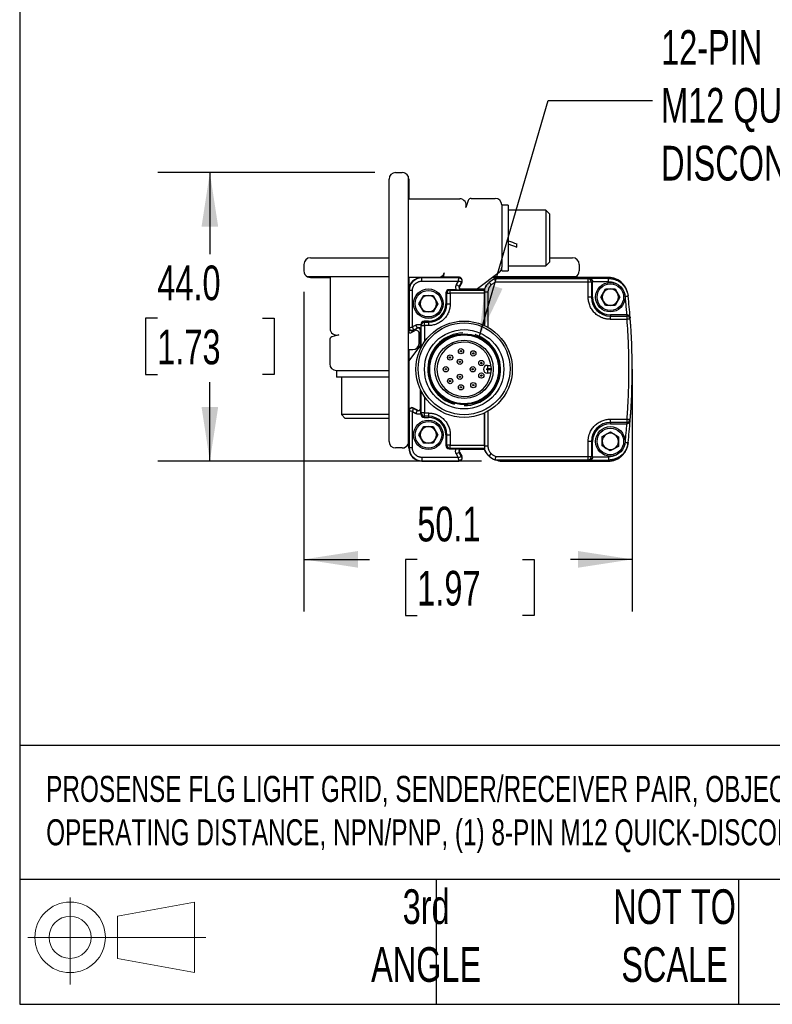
# Model space of a CAD drawing. Header units: millimetres. Extents: x 16 to 683, y 16 to 524.
# Tile 1 of 14: x 16 to 131, y 16 to 166. Entities that reach past the tile are written whole.
import ezdxf

# ---------------------------------------------------------------- set-up
doc = ezdxf.new("R2010")
doc.units = ezdxf.units.MM
doc.header["$LTSCALE"] = 2.5
doc.layers.add('DIMENSIONS', color=140, linetype='Continuous', lineweight=25)
doc.layers.add('TEXT', color=140, linetype='Continuous', lineweight=25)
doc.styles.add('SLDTEXTSTYLE0', font='TXT', dxfattribs={"width": 0.7})
doc.dimstyles.new('SLDDIMSTYLE0', dxfattribs={"dimtxt": 5.39502, "dimasz": 8.255, "dimexe": 0, "dimexo": 0.0625, "dimgap": 1.348755, "dimtad": 0, "dimtih": 1, "dimtoh": 1, "dimrnd": 1e-09, "dimzin": 4, "dimdsep": 46, "dimtxsty": 'SLDTEXTSTYLE0', "dimsah": 1, "dimcen": 0.09, "dimadec": 0, "dimazin": 1, "dimtfac": 1, "dimtofl": 0, "dimtmove": 0, "dimatfit": 3, "dimfxl": 0, "dimfrac": 2, "dimtolj": 1, "dimtzin": 12, "dimarcsym": 0})
doc.dimstyles.new('SLDDIMSTYLE1', dxfattribs={"dimtxt": 5.39502, "dimasz": 8.255, "dimexe": 0, "dimexo": 0.0625, "dimgap": 1.348755, "dimtad": 0, "dimtih": 1, "dimtoh": 1, "dimrnd": 1e-09, "dimzin": 12, "dimdsep": 46, "dimtxsty": 'SLDTEXTSTYLE0', "dimsah": 1, "dimcen": 0.09, "dimadec": 0, "dimazin": 3, "dimtfac": 1, "dimtofl": 0, "dimtmove": 0, "dimatfit": 3, "dimfxl": 0, "dimfrac": 2, "dimtolj": 1, "dimtzin": 12, "dimarcsym": 0})
doc.dimstyles.new('SLDDIMSTYLE2', dxfattribs={"dimtxt": 0.18, "dimasz": 8.255, "dimexe": 0, "dimexo": 0.0625, "dimgap": 0, "dimtad": 0, "dimtih": 1, "dimtoh": 1, "dimdec": 0, "dimrnd": 1e-09, "dimzin": 0, "dimdsep": 46, "dimtxsty": 'Standard', "dimsah": 1, "dimcen": 0.09, "dimadec": 0, "dimazin": 0, "dimtfac": 8.255, "dimtdec": 0, "dimtofl": 0, "dimtmove": 0, "dimatfit": 3, "dimfxl": 0, "dimfrac": 2, "dimtolj": 1, "dimtzin": 0, "dimarcsym": 0})

# ---------------------------------------------------------------- blocks, each defined once
blk = doc.blocks.new('Block11')
at = {"color": 7, "linetype": 'Continuous', "lineweight": 18}
for p, q in [((6.47, 13.28), (6.47, 0)), ((13.7, 10.42), (25.44, 12.58)), ((25.44, 12.58), (25.44, 1.83)), ((13.7, 3.99), (13.7, 10.42)), ((0, 7.2), (27.18, 7.2)), ((13.7, 3.99), (25.44, 1.83))]:
    blk.add_line(p, q, dxfattribs=at)
for radius in [5.38, 3.21]:
    blk.add_circle((6.47, 7.2), radius, dxfattribs=at)
blk = doc.blocks.new('Block12')
at = {"color": 7, "linetype": 'Continuous'}
blk.add_blockref('Block11', (0, 0), dxfattribs=at)
blk = doc.blocks.new('_D_3')
at = {"layer": 'DIMENSIONS'}
for p, q in [((59.21, 124.53), (59.21, 75.79)), ((109.3, 109.53), (109.3, 75.79)), ((59.21, 83.72), (69.21, 83.72)), ((76.52, 83.72), (74.71, 83.72)), ((74.71, 83.72), (74.71, 75.15)), ((92.56, 83.72), (94.37, 83.72)), ((94.37, 83.72), (94.37, 75.15)), ((109.3, 83.72), (99.87, 83.72)), ((74.71, 75.15), (76.52, 75.15)), ((94.37, 75.15), (92.56, 75.15))]:
    blk.add_line(p, q, dxfattribs=at)
for points in [[(59.21, 83.72), (67.47, 82.45), (67.47, 84.99)], [(109.3, 83.72), (101.05, 84.99), (101.05, 82.45)]]:
    blk.add_solid(points, dxfattribs=at)
at = {"layer": 'DIMENSIONS', "char_height": 5.292, "attachment_point": 1, "style": 'SLDTEXTSTYLE0'}
for s, insert in [('50.1', (76.52, 91.75)), ('1.97', (76.52, 81.97))]:
    blk.add_mtext(s, dxfattribs=dict(at, insert=insert))
blk = doc.blocks.new('_D_4')
at = {"layer": 'DIMENSIONS'}
for p, q in [((70.04, 142.7), (36.95, 142.7)), ((44.88, 142.7), (44.88, 130.28)), ((36.87, 120.5), (35.06, 120.5)), ((35.06, 120.5), (35.06, 111.93)), ((52.9, 120.5), (54.71, 120.5)), ((54.71, 120.5), (54.71, 111.93)), ((35.06, 111.93), (36.87, 111.93)), ((54.71, 111.93), (52.9, 111.93)), ((44.88, 98.7), (44.88, 110.72)), ((86.29, 98.7), (36.95, 98.7))]:
    blk.add_line(p, q, dxfattribs=at)
for points in [[(44.88, 142.7), (43.61, 134.45), (46.15, 134.45)], [(44.88, 98.7), (46.15, 106.96), (43.61, 106.96)]]:
    blk.add_solid(points, dxfattribs=at)
at = {"layer": 'DIMENSIONS', "char_height": 5.292, "attachment_point": 1, "style": 'SLDTEXTSTYLE0'}
for s, insert in [('44.0', (36.87, 128.53)), ('1.73', (36.87, 118.75))]:
    blk.add_mtext(s, dxfattribs=dict(at, insert=insert))

msp = doc.modelspace()

# ---------------------------------------------------------------- linework, layer by layer
for p, q in [((73.215, 142.705), (74.215, 142.705)), ((72.215, 101.705), (72.215, 141.705)), ((75.115, 142.141), (75.115, 101.269)), ((75.215, 141.705), (75.215, 138.705)), ((75.215, 138.705), (82.992, 138.705)), ((84.281, 138.421), (83.941, 137.391)), ((84.756, 138.765), (88.395, 138.765)), ((89.395, 137.765), (89.395, 128.262)), ((90.395, 137.705), (89.395, 137.705)), ((90.395, 137.705), (90.395, 127.705)), ((96.128, 136.955), (90.395, 136.955)), ((96.695, 136.388), (96.128, 136.955)), ((96.128, 136.955), (96.128, 128.455)), ((96.695, 136.388), (96.695, 129.021)), ((91.695, 131.336), (91.695, 131.819)), ((60.215, 129.705), (72.215, 129.705)), ((96.695, 129.705), (100.215, 129.705)), ((59.215, 128.705), (59.215, 127.705)), ((89.395, 127.705), (89.395, 128.262)), ((89.395, 127.705), (90.395, 127.705)), ((90.395, 128.455), (96.128, 128.455)), ((96.128, 128.455), (96.695, 129.021)), ((101.215, 128.705), (101.215, 127.705)), ((72.215, 126.805), (59.779, 126.805)), ((60.215, 126.705), (63.215, 126.705)), ((63.215, 126.705), (63.215, 118.928)), ((77.215, 126.705), (75.215, 126.705)), ((75.215, 126.705), (75.215, 124.705)), ((82.865, 126.705), (77.215, 126.705)), ((77.215, 126.705), (77.215, 126.644)), ((77.215, 126.705), (82.865, 126.705)), ((77.215, 126.144), (77.215, 126.644)), ((82.865, 126.644), (77.215, 126.644)), ((77.215, 126.144), (82.761, 126.144)), ((80.591, 126.805), (80.128, 126.805)), ((80.641, 127.391), (80.521, 127.027)), ((82.949, 126.765), (80.711, 126.765)), ((82.761, 126.144), (82.472, 125.623)), ((82.865, 126.705), (82.865, 126.644)), ((82.865, 126.705), (83.129, 126.705)), ((88.998, 127.464), (85.702, 124.968)), ((87.996, 126.705), (89.465, 126.705)), ((100.651, 126.805), (88.128, 126.805)), ((102.579, 126.497), (88.368, 126.497)), ((105.677, 126.705), (89.465, 126.705)), ((89.465, 126.705), (105.667, 126.705)), ((102.782, 126.548), (102.579, 126.497)), ((105.695, 126.548), (102.782, 126.548)), ((105.677, 126.705), (105.695, 126.548)), ((75.215, 124.705), (75.215, 119.055)), ((75.215, 124.705), (75.276, 124.705)), ((75.215, 123.955), (75.215, 124.705)), ((75.776, 124.705), (75.276, 124.705)), ((75.276, 124.705), (75.276, 119.055)), ((75.776, 119.158), (75.776, 124.705)), ((81.365, 124.839), (81.55, 124.793)), ((82.445, 124.839), (81.365, 124.839)), ((81.55, 124.793), (86.796, 124.793)), ((81.55, 124.293), (81.55, 124.793)), ((82.472, 125.623), (82.909, 125.38)), ((83.249, 125.992), (82.909, 125.38)), ((82.962, 125.351), (82.909, 125.38)), ((83.302, 125.962), (82.962, 125.351)), ((83.302, 125.962), (82.962, 125.351)), ((83.225, 124.905), (83.225, 124.844)), ((86.789, 124.905), (83.225, 124.905)), ((83.225, 124.905), (86.715, 124.905)), ((83.249, 125.992), (83.302, 125.962)), ((86.789, 124.905), (87.047, 125.452)), ((87.187, 125.635), (87.038, 125.456)), ((102.579, 125.997), (88.467, 125.997)), ((102.579, 123.705), (102.579, 125.997)), ((103.265, 126.046), (103.079, 125.997)), ((103.079, 125.997), (103.079, 123.705)), ((105.695, 126.048), (103.265, 126.046)), ((103.265, 123.705), (103.265, 126.046)), ((104.521, 123.705), (105.243, 124.955)), ((105.243, 124.955), (106.687, 124.955)), ((106.687, 124.955), (107.408, 123.705)), ((76.771, 122.705), (77.493, 123.955)), ((77.493, 123.955), (78.937, 123.955)), ((78.937, 123.955), (79.658, 122.705)), ((81.051, 124.293), (80.865, 124.34)), ((80.865, 124.34), (80.865, 122.705)), ((81.051, 122.705), (81.051, 124.293)), ((81.051, 124.293), (81.55, 124.293)), ((81.55, 124.293), (81.55, 122.705)), ((86.761, 124.293), (81.55, 124.293)), ((86.798, 124.45), (86.761, 124.416)), ((86.761, 119.371), (86.761, 124.293)), ((86.798, 119.354), (86.798, 124.45)), ((87.298, 124.45), (87.298, 119.094)), ((103.079, 123.705), (102.579, 123.705)), ((103.079, 123.705), (103.265, 123.705)), ((105.243, 122.455), (104.521, 123.705)), ((107.408, 123.705), (106.687, 122.455)), ((108.578, 124.377), (108.559, 124.539)), ((108.658, 124.045), (108.676, 123.883)), ((77.493, 121.455), (76.771, 122.705)), ((79.658, 122.705), (78.937, 121.455)), ((81.051, 122.705), (80.865, 122.705)), ((81.051, 122.705), (81.55, 122.705)), ((106.687, 122.455), (105.243, 122.455)), ((75.215, 119.055), (75.215, 121.455)), ((78.937, 121.455), (77.493, 121.455)), ((105.965, 121.005), (105.965, 120.819)), ((108.456, 121.005), (105.965, 121.005)), ((105.965, 120.319), (105.965, 120.819)), ((105.965, 120.819), (108.511, 120.819)), ((108.511, 120.319), (105.965, 120.319)), ((108.497, 121.005), (108.456, 121.005)), ((108.511, 120.819), (108.497, 121.005)), ((108.965, 120.53), (108.949, 120.727)), ((109.01, 120.358), (108.994, 120.561)), ((109.032, 120.059), (109.027, 120.135)), ((75.276, 119.055), (75.215, 119.055)), ((75.215, 119.055), (75.215, 118.445)), ((76.297, 119.448), (75.776, 119.158)), ((75.928, 118.671), (76.539, 119.011)), ((75.958, 118.618), (75.928, 118.671)), ((76.569, 118.957), (75.958, 118.618)), ((76.569, 118.957), (75.958, 118.618)), ((76.539, 119.011), (76.297, 119.448)), ((76.539, 119.011), (76.569, 118.957)), ((77.015, 118.695), (77.015, 115.835)), ((77.076, 118.695), (77.015, 118.695)), ((77.015, 115.835), (77.015, 118.695)), ((77.127, 119.369), (77.08, 119.555)), ((77.08, 119.555), (77.08, 119.475)), ((77.127, 119.369), (77.627, 119.369)), ((77.127, 116.062), (77.127, 119.369)), ((77.58, 120.055), (77.627, 119.869)), ((78.215, 120.055), (77.58, 120.055)), ((77.627, 119.369), (77.627, 119.869)), ((77.627, 119.869), (78.215, 119.869)), ((78.215, 119.369), (77.627, 119.369)), ((77.627, 119.369), (77.627, 116.895)), ((78.215, 120.055), (78.215, 119.869)), ((78.215, 119.869), (78.215, 119.369)), ((63.155, 117.164), (63.155, 113.525)), ((64.528, 117.978), (63.498, 117.638)), ((75.512, 118.27), (76.072, 118.581)), ((76.815, 116.705), (76.815, 118.144)), ((75.215, 113.924), (76.952, 116.217)), ((75.215, 115.705), (75.815, 115.705)), ((75.215, 115.705), (75.215, 106.355)), ((87.215, 113.305), (87.215, 112.805)), ((87.215, 113.305), (87.771, 113.305)), ((87.215, 112.805), (87.814, 112.805)), ((87.215, 112.605), (87.215, 112.105)), ((87.814, 112.605), (87.215, 112.605)), ((64.155, 112.525), (72.215, 112.525)), ((64.215, 112.525), (64.215, 111.525)), ((68.173, 111.525), (64.215, 111.525)), ((64.965, 111.525), (64.965, 105.792)), ((72.215, 111.525), (68.173, 111.525)), ((87.771, 112.105), (87.215, 112.105)), ((77.015, 109.574), (77.015, 106.715)), ((77.015, 106.715), (77.015, 109.574)), ((77.127, 106.04), (77.127, 109.347)), ((77.627, 108.514), (77.627, 106.04)), ((75.928, 106.739), (75.958, 106.792)), ((75.928, 106.739), (76.539, 106.399)), ((76.569, 106.452), (75.958, 106.792)), ((75.958, 106.792), (76.569, 106.452)), ((77.015, 106.715), (77.076, 106.715)), ((64.965, 105.792), (65.532, 105.225)), ((68.329, 105.792), (64.965, 105.792)), ((68.447, 105.225), (65.532, 105.225)), ((72.215, 105.792), (68.329, 105.792)), ((72.215, 105.225), (68.447, 105.225)), ((75.215, 106.355), (75.215, 100.705)), ((75.215, 106.355), (75.276, 106.355)), ((75.215, 103.955), (75.215, 106.355)), ((75.276, 106.355), (75.276, 100.705)), ((75.776, 106.251), (76.297, 105.962)), ((75.776, 100.705), (75.776, 106.251)), ((76.297, 105.962), (76.539, 106.399)), ((76.569, 106.452), (76.539, 106.399)), ((77.08, 105.855), (77.127, 106.04)), ((77.08, 105.935), (77.08, 105.855)), ((77.627, 106.04), (77.127, 106.04)), ((77.627, 105.541), (77.58, 105.355)), ((77.58, 105.355), (78.215, 105.355)), ((77.627, 106.04), (78.215, 106.04)), ((77.627, 105.541), (77.627, 106.04)), ((78.215, 105.541), (77.627, 105.541)), ((78.215, 106.04), (78.215, 105.541)), ((78.215, 105.541), (78.215, 105.355)), ((86.761, 101.117), (86.761, 106.039)), ((86.798, 100.959), (86.798, 106.056)), ((87.298, 106.316), (87.298, 100.959)), ((109.027, 105.275), (109.032, 105.351)), ((76.771, 102.705), (77.493, 103.955)), ((77.493, 103.955), (78.937, 103.955)), ((78.937, 103.955), (79.658, 102.705)), ((105.965, 105.09), (108.511, 105.09)), ((105.965, 104.591), (105.965, 105.09)), ((108.511, 104.591), (105.965, 104.591)), ((105.965, 104.591), (105.965, 104.405)), ((105.965, 104.405), (108.456, 104.405)), ((108.456, 104.405), (108.497, 104.405)), ((108.497, 104.405), (108.511, 104.591)), ((108.95, 104.683), (108.965, 104.88)), ((108.994, 104.848), (109.01, 105.052)), ((77.493, 101.455), (76.771, 102.705)), ((79.658, 102.705), (78.937, 101.455)), ((80.865, 102.705), (80.865, 101.07)), ((80.865, 102.705), (81.051, 102.705)), ((81.051, 102.705), (81.55, 102.705)), ((81.051, 101.117), (81.051, 102.705)), ((81.55, 102.705), (81.55, 101.117)), ((104.697, 101.016), (104.734, 102.459)), ((104.734, 102.459), (106.002, 103.148)), ((106.002, 103.148), (107.233, 102.394)), ((107.233, 102.394), (107.196, 100.951)), ((74.215, 100.705), (73.215, 100.705)), ((75.215, 100.705), (75.215, 101.455)), ((75.215, 100.705), (75.276, 100.705)), ((75.776, 100.705), (75.276, 100.705)), ((78.937, 101.455), (77.493, 101.455)), ((80.865, 101.07), (81.051, 101.117)), ((81.55, 101.117), (81.051, 101.117)), ((81.55, 100.617), (81.365, 100.57)), ((81.55, 101.117), (86.761, 101.117)), ((81.55, 100.617), (81.55, 101.117)), ((86.796, 100.617), (81.55, 100.617)), ((86.761, 100.994), (86.798, 100.959)), ((102.579, 99.413), (102.579, 101.705)), ((103.079, 101.705), (102.579, 101.705)), ((103.079, 101.705), (103.079, 99.413)), ((103.079, 101.705), (103.265, 101.705)), ((103.265, 99.364), (103.265, 101.705)), ((105.928, 100.262), (104.697, 101.016)), ((107.196, 100.951), (105.928, 100.262)), ((108.56, 100.874), (108.579, 101.035)), ((108.658, 101.365), (108.676, 101.527)), ((82.761, 99.266), (77.215, 99.266)), ((77.215, 99.266), (77.215, 98.766)), ((81.365, 100.57), (82.445, 100.57)), ((82.909, 100.029), (82.472, 99.787)), ((82.472, 99.787), (82.761, 99.266)), ((82.909, 100.029), (82.962, 100.059)), ((83.249, 99.418), (82.909, 100.029)), ((82.962, 100.059), (83.302, 99.448)), ((82.962, 100.059), (83.302, 99.448)), ((83.225, 100.566), (83.225, 100.505)), ((83.225, 100.505), (86.789, 100.505)), ((86.715, 100.505), (83.225, 100.505)), ((83.302, 99.448), (83.249, 99.418)), ((87.038, 99.953), (87.187, 99.775)), ((88.467, 99.413), (102.579, 99.413)), ((103.079, 99.413), (103.265, 99.364)), ((103.265, 99.364), (105.695, 99.362)), ((77.215, 98.766), (82.865, 98.766)), ((77.215, 98.705), (77.215, 98.766)), ((77.215, 98.705), (82.865, 98.705)), ((82.865, 98.705), (77.215, 98.705)), ((82.865, 98.766), (82.865, 98.705)), ((88.368, 98.913), (102.579, 98.913)), ((89.465, 98.705), (105.677, 98.705)), ((105.667, 98.705), (89.465, 98.705)), ((102.579, 98.913), (102.782, 98.862)), ((102.782, 98.862), (105.695, 98.862)), ((105.677, 98.705), (105.695, 98.862))]:
    msp.add_line(p, q)
at = {"flags": 128}
for points in [[(85.609, 124.905), (85.636, 124.921), (85.702, 124.968)], [(76.952, 116.217), (76.998, 116.284), (77.015, 116.31)], [(108.576, 100.97), (108.537, 100.83), (108.342, 100.345)]]:
    msp.add_lwpolyline(points, dxfattribs=at)
for centre, radius in [((78.215, 122.705), 2.25), ((78.215, 122.705), 2.025), ((105.965, 123.705), 2.25), ((105.965, 123.705), 2.025), ((83.665, 112.705), 7.35), ((83.663, 112.775), 7), ((83.665, 112.705), 6.051), ((83.665, 112.705), 5.4), ((83.665, 112.705), 5.25), ((83.665, 112.705), 4.45), ((83.18, 115.456), 0.4), ((81.525, 114.501), 0.4), ((81.525, 114.501), 0.1), ((83.006, 113.846), 0.4), ((83.18, 115.456), 0.1), ((85.062, 115.125), 0.4), ((85.062, 115.125), 0.1), ((80.871, 112.705), 0.4), ((80.871, 112.705), 0.1), ((83.006, 113.846), 0.1), ((84.983, 112.705), 0.4), ((84.983, 112.705), 0.1), ((86.29, 113.66), 0.4), ((86.29, 113.66), 0.1), ((81.525, 110.909), 0.4), ((83.006, 111.563), 0.4), ((83.006, 111.563), 0.1), ((86.29, 111.749), 0.4), ((86.29, 111.749), 0.1), ((81.525, 110.909), 0.1), ((83.18, 109.953), 0.4), ((83.18, 109.953), 0.1), ((85.062, 110.285), 0.4), ((85.062, 110.285), 0.1), ((78.215, 102.705), 2.25), ((78.215, 102.705), 2.025), ((105.965, 101.705), 2.25), ((105.965, 101.705), 2.025)]:
    msp.add_circle(centre, radius)
for centre, radius, start, end in [((73.215, 141.705), 1, 90, 180), ((74.215, 141.705), 1, 25.84193, 90), ((74.215, 141.705), 1, 0, 25.84193), ((82.992, 137.705), 1, 341.73711, 90), ((84.756, 138.265), 0.5, 90, 161.73711), ((88.395, 137.765), 1, 0, 90), ((60.215, 128.705), 1, 90, 180), ((100.215, 128.705), 1, 0, 90), ((60.215, 127.705), 1, 180, 244.15807), ((88.395, 128.262), 1, 307.14669, 0), ((100.215, 127.705), 1, 295.84193, 0), ((60.215, 127.705), 1, 244.15807, 270), ((77.215, 124.705), 2, 90, 180), ((77.215, 124.705), 2, 90, 180), ((77.215, 124.705), 1.939, 90, 180), ((79.692, 127.705), 1, 270, 341.73711), ((80.711, 126.965), 0.2, 161.73711, 270), ((82.865, 126.205), 0.5, 330.9454, 90), ((82.865, 126.205), 0.5, 330.9454, 90), ((82.949, 126.465), 0.3, 13.50854, 90), ((89.465, 123.704), 3.001, 111.44287, 131.79343), ((89.465, 123.704), 3.001, 90, 111.44282), ((100.215, 127.705), 1, 270, 295.84193), ((102.579, 125.997), 0.5, 44.97818, 89.9776), ((102.579, 125.997), 0.5, 0.01672, 44.98119), ((105.667, 123.705), 3, 14.57961, 90), ((81.551, 124.293), 0.5, 135.01881, 179.98328), ((81.55, 124.293), 0.5, 90.0224, 135.02182), ((83.225, 125.205), 0.361, 150.9454, 270), ((83.225, 125.205), 0.3, 150.9454, 270), ((83.225, 125.205), 0.3, 150.9454, 270), ((89.465, 123.704), 3.001, 134.68268, 148.87028), ((105.965, 123.705), 1.25, 90, 150), ((105.965, 123.705), 1.25, 30, 90), ((78.215, 122.705), 1.25, 150, 210), ((78.215, 122.705), 1.25, 90, 150), ((78.215, 122.705), 1.25, 30, 90), ((78.215, 122.705), 1.25, 330, 30), ((105.965, 123.705), 2.886, 180, 270), ((105.965, 123.705), 2.7, 180, 270), ((105.965, 123.705), 1.25, 150, 210), ((105.965, 123.705), 1.25, 330, 30), ((9.303, 112.705), 100, 4.50605, 6.41802), ((78.215, 122.705), 1.25, 210, 270), ((78.215, 122.705), 2.836, 270, 0), ((78.215, 122.705), 2.65, 270, 0), ((78.215, 122.705), 1.25, 270, 330), ((105.965, 123.705), 1.25, 210, 270), ((105.965, 123.705), 1.25, 270, 330), ((108.511, 120.319), 0.5, 47.2175, 90.00855), ((108.512, 120.319), 0.5, 4.39171, 47.2171), ((9.303, 112.705), 100, 355.61093, 4.38907), ((64.215, 118.928), 1, 180, 288.26289), ((75.715, 119.055), 0.5, 180, 299.0546), ((75.715, 119.055), 0.5, 180, 299.0546), ((75.455, 118.971), 0.3, 216.79541, 256.49151), ((76.315, 118.144), 0.5, 0, 119.0546), ((76.715, 118.695), 0.361, 0, 119.0546), ((76.715, 118.695), 0.3, 0, 119.0546), ((76.715, 118.695), 0.3, 0, 119.0546), ((77.626, 119.369), 0.5, 134.97818, 179.9776), ((77.627, 119.369), 0.5, 90.01672, 134.98119), ((63.655, 117.164), 0.5, 108.26289, 180), ((75.415, 118.445), 0.2, 180, 299.0546), ((83.665, 112.705), 5.543, 91.94079, 254.35023), ((83.665, 112.705), 5.543, 270, 72.41841), ((75.815, 116.705), 1, 270, 0), ((83.665, 112.705), 4.15, 1.38075, 358.61925), ((64.155, 113.525), 1, 180, 270), ((87.215, 112.705), 0.6, 90, 270), ((83.665, 112.705), 4.15, 358.61925, 1.38075), ((75.715, 106.355), 0.5, 60.9454, 180), ((75.715, 106.355), 0.5, 60.9454, 180), ((76.715, 106.715), 0.361, 240.9454, 0), ((76.715, 106.715), 0.3, 240.9454, 0), ((76.715, 106.715), 0.3, 240.9454, 0), ((77.626, 106.04), 0.5, 180.0224, 225.02182), ((77.627, 106.041), 0.5, 225.01881, 269.98328), ((78.215, 102.705), 2.836, 360, 90), ((78.215, 102.705), 2.65, 0, 90), ((78.215, 102.705), 1.25, 90, 150), ((78.215, 102.705), 1.25, 30, 90), ((105.965, 101.705), 2.886, 90, 180), ((105.965, 101.705), 2.7, 90, 180), ((108.511, 105.091), 0.5, 269.99144, 312.7825), ((9.303, 112.705), 100, 353.58198, 355.49395), ((108.512, 105.09), 0.5, 312.7829, 355.60829), ((78.215, 102.705), 1.25, 150, 210), ((78.215, 102.705), 1.25, 330, 30), ((105.965, 101.705), 1.25, 118.52172, 178.52172), ((105.965, 101.705), 1.25, 58.52172, 118.52172), ((105.965, 101.705), 1.25, 358.52172, 58.52172), ((73.215, 101.705), 1, 180, 270), ((74.215, 101.705), 1, 270, 334.15807), ((74.215, 101.705), 1, 334.15807, 0), ((77.215, 100.705), 2, 180, 270), ((77.215, 100.705), 2, 180, 270), ((77.215, 100.705), 1.939, 180, 270), ((78.215, 102.705), 1.25, 210, 270), ((78.215, 102.705), 1.25, 270, 330), ((81.551, 101.117), 0.5, 180.01672, 224.9812), ((81.55, 101.116), 0.5, 224.97818, 269.9776), ((105.965, 101.705), 1.25, 178.52172, 238.52172), ((105.965, 101.705), 1.25, 238.52172, 298.52172), ((105.965, 101.705), 1.25, 298.52172, 358.52172), ((83.225, 100.205), 0.361, 90, 209.0546), ((82.865, 99.205), 0.5, 270.00027, 29.0546), ((82.865, 99.205), 0.5, 270, 29.0546), ((83.225, 100.205), 0.3, 90, 209.0546), ((83.225, 100.205), 0.3, 90, 209.0546), ((89.465, 101.706), 3.001, 203.58686, 225.31731), ((89.465, 101.706), 3.001, 228.20657, 248.55713), ((102.579, 99.413), 0.5, 315.01881, 359.98328), ((89.465, 101.706), 3.001, 248.55718, 270), ((102.579, 99.412), 0.5, 270.0224, 315.02182)]:
    msp.add_arc(centre, radius, start, end)
for centre, major_axis, ratio, start_param, end_param in [((91.695, 132.705), (11.046, -4.179), 0.0701818, 4.6210121, 4.7389322), ((90.395, 132.705), (11.046, -4.179), 0.0701818, 4.7389322, 4.8568524), ((81.365, 124.339), (0.485, -0.121), 0.9993528, 1.8158377, 3.3863295), ((86.76, 124.293), (0, 0.5), 0.0034907, 4.712389, 4.9600381), ((77.58, 119.555), (0.121, -0.485), 0.9993528, 2.8968558, 4.4673476), ((77.58, 105.855), (0.121, 0.485), 0.9993528, 1.8158377, 3.3863295), ((81.365, 101.07), (0.485, 0.121), 0.9993528, 2.8968558, 4.4673476), ((86.76, 101.117), (0, 0.5), 0.0034907, 4.46474, 4.712389)]:
    msp.add_ellipse(centre, major_axis=major_axis, ratio=ratio, start_param=start_param, end_param=end_param)
for points, knots in [([(75.776, 124.705), (75.777, 124.741), (75.778, 124.814), (75.791, 124.921), (75.811, 125.028), (75.839, 125.132), (75.896, 125.293), (76.003, 125.501), (76.19, 125.729), (76.419, 125.916), (76.648, 126.035), (76.856, 126.102), (77.034, 126.137), (77.154, 126.142), (77.215, 126.144)], [0, 0, 0, 0, 0.04827398, 0.09615394, 0.1439149, 0.19183391, 0.24018532, 0.36999738, 0.50004806, 0.62985998, 0.75991057, 0.84010062, 0.91970222, 1, 1, 1, 1]), ([(82.761, 126.144), (82.805, 126.266), (82.833, 126.395), (82.863, 126.585), (82.865, 126.643), (82.865, 126.644)], [0, 0, 0, 0, 0.5, 0.5, 1, 1, 1, 1]), ([(83.249, 125.992), (83.248, 125.992), (83.247, 125.993), (83.237, 125.998), (83.215, 126.008), (83.171, 126.026), (83.107, 126.051), (83.032, 126.078), (82.943, 126.103), (82.858, 126.127), (82.792, 126.138), (82.761, 126.144)], [0, 0, 0, 0, 0.0683562, 0.1250206, 0.2493447, 0.3730906, 0.4965557, 0.6549822, 0.7449836, 0.8835704, 1, 1, 1, 1]), ([(82.865, 126.644), (82.928, 126.644), (83, 126.63), (83.137, 126.558), (83.201, 126.5), (83.286, 126.356), (83.306, 126.271), (83.302, 126.117), (83.279, 126.047), (83.249, 125.992)], [0, 0, 0, 0, 0.25, 0.25, 0.5, 0.5, 0.75, 0.75, 1, 1, 1, 1]), ([(88.467, 125.997), (88.462, 126.019), (88.454, 126.062), (88.441, 126.124), (88.43, 126.18), (88.42, 126.231), (88.411, 126.275), (88.403, 126.314), (88.394, 126.361), (88.384, 126.413), (88.375, 126.462), (88.368, 126.492), (88.368, 126.496), (88.368, 126.497)], [0, 0, 0, 0, 0.0856307, 0.1664448, 0.2424453, 0.3136362, 0.3800223, 0.4416101, 0.498408, 0.6216924, 0.7480335, 0.8883815, 1, 1, 1, 1]), ([(102.579, 125.997), (102.579, 126.017), (102.579, 126.054), (102.579, 126.106), (102.579, 126.149), (102.58, 126.208), (102.579, 126.277), (102.58, 126.377), (102.579, 126.468), (102.579, 126.496), (102.579, 126.497), (102.579, 126.497)], [0, 0, 0, 0, 0.0760298, 0.1431814, 0.2014099, 0.2507763, 0.3840247, 0.5012562, 0.7463407, 0.9914368, 1, 1, 1, 1]), ([(102.782, 126.548), (102.803, 126.547), (102.843, 126.545), (102.898, 126.533), (102.944, 126.518), (103, 126.494), (103.065, 126.454), (103.136, 126.389), (103.192, 126.313), (103.234, 126.228), (103.26, 126.138), (103.263, 126.076), (103.265, 126.046)], [0, 0, 0, 0, 0.0982308, 0.1829191, 0.2540684, 0.3116872, 0.4532819, 0.5752673, 0.6938426, 0.8027718, 0.9040139, 1, 1, 1, 1]), ([(108.519, 124.526), (108.479, 124.691), (108.362, 125.185), (107.822, 125.871), (106.997, 126.463), (106.228, 126.686), (105.785, 126.701), (105.677, 126.705)], [0, 0, 0, 0, 0.1316025, 0.3931418, 0.6546765, 0.9162017, 1, 1, 1, 1]), ([(105.695, 126.048), (105.695, 126.106), (105.695, 126.169), (105.695, 126.292), (105.695, 126.351), (105.695, 126.448), (105.695, 126.487), (105.695, 126.536), (105.695, 126.547), (105.695, 126.548)], [0, 0, 0, 0, 0.25, 0.25, 0.5, 0.5, 0.75, 0.75, 1, 1, 1, 1]), ([(105.695, 126.548), (105.755, 126.547), (105.876, 126.545), (106.062, 126.527), (106.254, 126.498), (106.45, 126.454), (106.651, 126.394), (106.854, 126.318), (107.057, 126.224), (107.26, 126.111), (107.459, 125.978), (107.653, 125.825), (107.84, 125.651), (108.015, 125.456), (108.177, 125.24), (108.323, 125.004), (108.45, 124.749), (108.553, 124.475), (108.633, 124.185), (108.662, 123.985), (108.676, 123.883)], [0, 0, 0, 0, 0.0408232, 0.0833966, 0.1277017, 0.1737312, 0.2214897, 0.270983, 0.3222123, 0.3751746, 0.4298689, 0.4862948, 0.5444519, 0.604341, 0.6659611, 0.7293112, 0.7943855, 0.8611896, 0.9297388, 1, 1, 1, 1]), ([(82.472, 125.623), (82.459, 125.599), (82.434, 125.551), (82.406, 125.475), (82.384, 125.397), (82.37, 125.316), (82.36, 125.195), (82.37, 125.03), (82.42, 124.903), (82.445, 124.839)], [0, 0, 0, 0, 0.1005162, 0.1999166, 0.2991027, 0.398982, 0.5004432, 0.7494833, 1, 1, 1, 1]), ([(82.445, 124.839), (82.606, 124.839), (82.759, 124.84), (83.017, 124.842), (83.122, 124.843), (83.225, 124.844)], [0, 0, 0, 0, 0.5, 0.5, 1, 1, 1, 1]), ([(86.761, 124.416), (86.761, 124.523), (86.77, 124.618), (86.788, 124.754), (86.796, 124.792), (86.796, 124.793)], [0, 0, 0, 0, 0.5, 0.5, 1, 1, 1, 1]), ([(86.796, 124.793), (86.794, 124.812), (86.789, 124.849), (86.789, 124.886), (86.789, 124.905)], [0, 0, 0, 0, 0.5074056, 1, 1, 1, 1]), ([(86.798, 124.45), (86.798, 124.73), (86.858, 125.011), (87.087, 125.523), (87.256, 125.754), (87.465, 125.941)], [0, 0, 0, 0, 0.5, 0.5, 1, 1, 1, 1]), ([(87.798, 125.569), (87.767, 125.54), (87.706, 125.482), (87.623, 125.386), (87.549, 125.285), (87.484, 125.177), (87.415, 125.039), (87.352, 124.867), (87.306, 124.661), (87.301, 124.521), (87.298, 124.45)], [0, 0, 0, 0, 0.1007287, 0.2003904, 0.2996984, 0.3993738, 0.5001297, 0.6671555, 0.8326661, 1, 1, 1, 1]), ([(87.798, 125.569), (87.711, 125.666), (87.624, 125.763), (87.501, 125.901), (87.465, 125.941), (87.465, 125.941)], [0, 0, 0, 0, 0.5, 0.5, 1, 1, 1, 1]), ([(88.467, 125.997), (88.427, 125.979), (88.346, 125.942), (88.229, 125.879), (88.096, 125.799), (87.95, 125.698), (87.849, 125.612), (87.798, 125.569)], [0, 0, 0, 0, 0.166672, 0.3333464, 0.5000261, 0.7500205, 1, 1, 1, 1]), ([(103.079, 125.997), (103.078, 125.997), (103.075, 125.997), (103.06, 125.997), (103.034, 125.997), (102.992, 125.997), (102.931, 125.997), (102.855, 125.997), (102.774, 125.997), (102.68, 125.997), (102.616, 125.997), (102.579, 125.997)], [0, 0, 0, 0, 0.082391, 0.1650119, 0.2501674, 0.3701902, 0.5001195, 0.6170981, 0.7500688, 0.8573843, 1, 1, 1, 1]), ([(105.695, 126.048), (105.738, 126.047), (105.824, 126.046), (105.951, 126.036), (106.079, 126.019), (106.205, 125.996), (106.33, 125.967), (106.456, 125.93), (106.578, 125.889), (106.656, 125.854), (106.692, 125.837)], [0, 0, 0, 0, 0.1251267, 0.2499457, 0.3747866, 0.4999789, 0.6247019, 0.749947, 0.8852329, 1, 1, 1, 1]), ([(87.298, 124.45), (87.239, 124.45), (87.176, 124.45), (87.053, 124.45), (86.994, 124.45), (86.896, 124.45), (86.858, 124.45), (86.809, 124.45), (86.798, 124.45), (86.798, 124.45)], [0, 0, 0, 0, 0.25, 0.25, 0.5, 0.5, 0.75, 0.75, 1, 1, 1, 1]), ([(105.965, 120.319), (105.904, 120.32), (105.783, 120.322), (105.601, 120.338), (105.42, 120.362), (105.241, 120.396), (105.064, 120.44), (104.889, 120.493), (104.667, 120.574), (104.402, 120.695), (104.103, 120.87), (103.823, 121.074), (103.567, 121.308), (103.334, 121.564), (103.061, 121.936), (102.804, 122.434), (102.649, 122.964), (102.595, 123.345), (102.581, 123.557), (102.58, 123.664), (102.579, 123.705)], [0, 0, 0, 0, 0.0342973, 0.0685946, 0.1028919, 0.1371892, 0.1714865, 0.2057838, 0.2400811, 0.3050715, 0.3700656, 0.4351246, 0.5001663, 0.5654924, 0.6301555, 0.7600756, 0.8799372, 0.9396843, 0.9770725, 1, 1, 1, 1]), ([(108.18, 123.827), (108.31, 123.842), (108.439, 123.856), (108.623, 123.877), (108.676, 123.883), (108.676, 123.883)], [0, 0, 0, 0, 0.5, 0.5, 1, 1, 1, 1]), ([(108.18, 123.827), (108.214, 123.514), (108.283, 122.887), (108.375, 121.947), (108.429, 121.319), (108.456, 121.005)], [0, 0, 0, 0, 0.3333383, 0.6666617, 1, 1, 1, 1]), ([(81.55, 122.705), (81.549, 122.645), (81.547, 122.525), (81.532, 122.346), (81.508, 122.168), (81.475, 121.992), (81.432, 121.817), (81.379, 121.645), (81.299, 121.426), (81.18, 121.165), (81.008, 120.87), (80.807, 120.595), (80.577, 120.342), (80.324, 120.113), (79.958, 119.844), (79.467, 119.591), (78.945, 119.438), (78.569, 119.385), (78.36, 119.371), (78.255, 119.37), (78.215, 119.369)], [0, 0, 0, 0, 0.0342973, 0.0685946, 0.1028919, 0.1371892, 0.1714865, 0.2057838, 0.2400811, 0.305071, 0.3700648, 0.4351241, 0.5001663, 0.5654918, 0.6301547, 0.7600755, 0.8799368, 0.9396841, 0.9770699, 1, 1, 1, 1]), ([(108.497, 121.005), (108.515, 121.004), (108.553, 121.003), (108.609, 120.994), (108.666, 120.978), (108.722, 120.955), (108.775, 120.925), (108.831, 120.884), (108.889, 120.826), (108.942, 120.748), (108.981, 120.656), (108.99, 120.593), (108.994, 120.561)], [0, 0, 0, 0, 0.0610604, 0.1258647, 0.1947784, 0.2680084, 0.3456384, 0.4276668, 0.5461143, 0.6911258, 0.8476233, 1, 1, 1, 1]), ([(108.511, 120.319), (108.511, 120.339), (108.511, 120.376), (108.511, 120.427), (108.511, 120.47), (108.511, 120.527), (108.511, 120.595), (108.511, 120.685), (108.511, 120.78), (108.511, 120.816), (108.511, 120.819), (108.511, 120.819)], [0, 0, 0, 0, 0.07667284, 0.14405001, 0.20208523, 0.25083855, 0.38449439, 0.50139069, 0.69806208, 0.99162808, 1, 1, 1, 1]), ([(109.01, 120.358), (109.009, 120.358), (109.008, 120.358), (108.996, 120.357), (108.973, 120.355), (108.932, 120.352), (108.869, 120.347), (108.789, 120.341), (108.705, 120.334), (108.61, 120.327), (108.547, 120.322), (108.511, 120.319)], [0, 0, 0, 0, 0.07927634, 0.15847924, 0.24016966, 0.36439624, 0.50011241, 0.62084223, 0.760051, 0.86227582, 1, 1, 1, 1]), ([(108.511, 105.09), (108.535, 105.407), (108.582, 106.04), (108.64, 106.992), (108.691, 107.943), (108.732, 108.895), (108.764, 109.847), (108.787, 110.8), (108.8, 111.752), (108.807, 113.023), (108.792, 114.611), (108.736, 116.516), (108.647, 118.419), (108.557, 119.686), (108.511, 120.319)], [0, 0, 0, 0, 0.06250705, 0.12501214, 0.1875153, 0.25001651, 0.3125158, 0.37501317, 0.43750863, 0.50000218, 0.62503705, 0.75004844, 0.87503616, 1, 1, 1, 1]), ([(75.276, 119.055), (75.277, 119.054), (75.279, 119.054), (75.291, 119.055), (75.316, 119.057), (75.361, 119.062), (75.43, 119.072), (75.509, 119.085), (75.6, 119.106), (75.685, 119.127), (75.748, 119.149), (75.776, 119.158)], [0, 0, 0, 0, 0.081058, 0.1464982, 0.2493847, 0.3737423, 0.4965856, 0.6592774, 0.7498356, 0.8862312, 1, 1, 1, 1]), ([(75.928, 118.671), (75.873, 118.64), (75.803, 118.618), (75.649, 118.614), (75.565, 118.634), (75.42, 118.719), (75.362, 118.782), (75.29, 118.92), (75.276, 118.991), (75.276, 119.055)], [0, 0, 0, 0, 0.25, 0.25, 0.5, 0.5, 0.75, 0.75, 1, 1, 1, 1]), ([(75.776, 119.158), (75.797, 119.031), (75.835, 118.904), (75.901, 118.723), (75.927, 118.672), (75.928, 118.671)], [0, 0, 0, 0, 0.5, 0.5, 1, 1, 1, 1]), ([(76.297, 119.448), (76.317, 119.458), (76.357, 119.479), (76.42, 119.505), (76.481, 119.525), (76.569, 119.546), (76.704, 119.562), (76.855, 119.55), (76.975, 119.517), (77.039, 119.494), (77.07, 119.479), (77.08, 119.475)], [0, 0, 0, 0, 0.0836289, 0.1672676, 0.2509268, 0.3189732, 0.5002244, 0.7506151, 0.874587, 0.9576903, 1, 1, 1, 1]), ([(77.08, 119.475), (77.08, 119.313), (77.08, 119.161), (77.078, 118.903), (77.077, 118.798), (77.076, 118.695)], [0, 0, 0, 0, 0.5, 0.5, 1, 1, 1, 1]), ([(109.101, 119.055), (109.093, 119.184), (109.085, 119.313), (109.068, 119.557), (109.06, 119.671), (109.047, 119.86), (109.042, 119.935), (109.034, 120.035), (109.032, 120.059), (109.032, 120.059)], [0, 0, 0, 0, 0.25, 0.25, 0.5, 0.5, 0.75, 0.75, 1, 1, 1, 1]), ([(87.115, 112.705), (87.115, 112.714), (87.117, 112.731), (87.127, 112.755), (87.146, 112.779), (87.175, 112.801), (87.202, 112.804), (87.215, 112.805)], [0, 0, 0, 0, 0.1675347, 0.3304475, 0.5006328, 0.7488305, 1, 1, 1, 1]), ([(87.215, 112.605), (87.206, 112.605), (87.189, 112.607), (87.164, 112.617), (87.14, 112.636), (87.119, 112.665), (87.116, 112.692), (87.115, 112.705)], [0, 0, 0, 0, 0.1675347, 0.3304475, 0.5006328, 0.7488305, 1, 1, 1, 1]), ([(75.928, 106.739), (75.862, 106.776), (75.785, 106.795), (75.633, 106.793), (75.558, 106.772), (75.427, 106.695), (75.372, 106.639), (75.296, 106.507), (75.276, 106.431), (75.276, 106.355)], [0, 0, 0, 0, 0.25, 0.25, 0.5, 0.5, 0.75, 0.75, 1, 1, 1, 1]), ([(75.928, 106.739), (75.928, 106.738), (75.927, 106.737), (75.922, 106.727), (75.911, 106.705), (75.893, 106.661), (75.868, 106.597), (75.842, 106.522), (75.816, 106.433), (75.793, 106.348), (75.781, 106.281), (75.776, 106.251)], [0, 0, 0, 0, 0.0683586, 0.1250206, 0.2493448, 0.3730906, 0.4965557, 0.6549784, 0.7449836, 0.8835703, 1, 1, 1, 1]), ([(77.08, 105.935), (77.08, 106.096), (77.08, 106.249), (77.078, 106.507), (77.077, 106.612), (77.076, 106.715)], [0, 0, 0, 0, 0.5, 0.5, 1, 1, 1, 1]), ([(75.776, 106.251), (75.654, 106.295), (75.525, 106.323), (75.335, 106.353), (75.277, 106.355), (75.276, 106.355)], [0, 0, 0, 0, 0.5, 0.5, 1, 1, 1, 1]), ([(77.08, 105.935), (77.06, 105.926), (77.018, 105.907), (76.953, 105.886), (76.891, 105.871), (76.802, 105.856), (76.666, 105.849), (76.516, 105.872), (76.398, 105.912), (76.337, 105.94), (76.307, 105.956), (76.297, 105.962)], [0, 0, 0, 0, 0.08362889, 0.16726758, 0.25092682, 0.31897325, 0.50022442, 0.75061514, 0.87458699, 0.95769025, 1, 1, 1, 1]), ([(78.215, 106.04), (78.275, 106.039), (78.394, 106.037), (78.574, 106.022), (78.752, 105.998), (78.928, 105.965), (79.103, 105.922), (79.274, 105.869), (79.494, 105.789), (79.755, 105.67), (80.049, 105.498), (80.325, 105.297), (80.577, 105.067), (80.807, 104.814), (81.075, 104.448), (81.329, 103.957), (81.482, 103.435), (81.535, 103.059), (81.549, 102.85), (81.55, 102.745), (81.55, 102.705)], [0, 0, 0, 0, 0.0342973, 0.0685946, 0.1028919, 0.1371892, 0.1714865, 0.2057838, 0.2400811, 0.305071, 0.3700648, 0.4351241, 0.5001663, 0.5654918, 0.6301547, 0.7600755, 0.8799368, 0.9396841, 0.9770699, 1, 1, 1, 1]), ([(109.032, 105.351), (109.032, 105.351), (109.034, 105.375), (109.042, 105.475), (109.047, 105.55), (109.06, 105.738), (109.068, 105.853), (109.085, 106.097), (109.093, 106.226), (109.101, 106.354)], [0, 0, 0, 0, 0.25, 0.25, 0.5, 0.5, 0.75, 0.75, 1, 1, 1, 1]), ([(102.579, 101.705), (102.58, 101.766), (102.582, 101.887), (102.598, 102.069), (102.622, 102.25), (102.656, 102.429), (102.7, 102.606), (102.753, 102.78), (102.834, 103.003), (102.955, 103.268), (103.13, 103.567), (103.334, 103.847), (103.568, 104.103), (103.824, 104.335), (104.196, 104.608), (104.694, 104.866), (105.224, 105.021), (105.605, 105.075), (105.817, 105.089), (105.924, 105.09), (105.965, 105.09)], [0, 0, 0, 0, 0.0342973, 0.0685946, 0.1028919, 0.1371892, 0.1714865, 0.2057838, 0.2400811, 0.3050715, 0.3700656, 0.4351246, 0.5001663, 0.5654924, 0.6301555, 0.7600756, 0.8799372, 0.9396843, 0.9770725, 1, 1, 1, 1]), ([(108.456, 104.405), (108.432, 104.121), (108.383, 103.554), (108.301, 102.704), (108.24, 102.138), (108.21, 101.855)], [0, 0, 0, 0, 0.3333373, 0.6666625, 1, 1, 1, 1]), ([(108.945, 104.684), (108.943, 104.676), (108.926, 104.615), (108.836, 104.521), (108.704, 104.441), (108.585, 104.409), (108.526, 104.406), (108.497, 104.405)], [0, 0, 0, 0, 0.053693, 0.4143831, 0.7281063, 0.8676324, 1, 1, 1, 1]), ([(108.511, 105.09), (108.536, 105.088), (108.582, 105.085), (108.644, 105.08), (108.714, 105.075), (108.789, 105.069), (108.893, 105.061), (108.983, 105.054), (109.01, 105.052), (109.01, 105.052), (109.01, 105.052)], [0, 0, 0, 0, 0.0960506, 0.1762796, 0.2406989, 0.3801715, 0.5012235, 0.755903, 0.9918139, 1, 1, 1, 1]), ([(108.511, 104.591), (108.511, 104.592), (108.511, 104.595), (108.511, 104.61), (108.511, 104.635), (108.511, 104.677), (108.511, 104.738), (108.511, 104.814), (108.511, 104.895), (108.511, 104.989), (108.511, 105.053), (108.511, 105.09)], [0, 0, 0, 0, 0.082213, 0.1647433, 0.2501682, 0.3697009, 0.5001208, 0.6166877, 0.7500704, 0.8564803, 1, 1, 1, 1]), ([(77.215, 99.266), (77.179, 99.267), (77.106, 99.268), (76.998, 99.281), (76.892, 99.301), (76.787, 99.329), (76.627, 99.386), (76.419, 99.493), (76.191, 99.68), (76.003, 99.909), (75.885, 100.138), (75.818, 100.346), (75.782, 100.524), (75.778, 100.644), (75.776, 100.705)], [0, 0, 0, 0, 0.048274, 0.0961539, 0.1439149, 0.1918339, 0.2401853, 0.3699974, 0.5000481, 0.62986, 0.7599106, 0.8401006, 0.9197022, 1, 1, 1, 1]), ([(86.761, 100.994), (86.761, 100.887), (86.77, 100.792), (86.788, 100.655), (86.796, 100.618), (86.796, 100.617)], [0, 0, 0, 0, 0.5, 0.5, 1, 1, 1, 1]), ([(86.789, 100.505), (86.789, 100.523), (86.789, 100.56), (86.794, 100.598), (86.796, 100.617)], [0, 0, 0, 0, 0.492594, 1, 1, 1, 1]), ([(87.298, 100.959), (87.167, 100.959), (87.038, 100.959), (86.852, 100.959), (86.798, 100.959), (86.798, 100.959)], [0, 0, 0, 0, 0.5, 0.5, 1, 1, 1, 1]), ([(87.465, 99.468), (87.256, 99.655), (87.087, 99.887), (86.858, 100.399), (86.798, 100.679), (86.798, 100.959)], [0, 0, 0, 0, 0.5, 0.5, 1, 1, 1, 1]), ([(87.298, 100.959), (87.299, 100.917), (87.301, 100.833), (87.317, 100.708), (87.343, 100.585), (87.38, 100.464), (87.437, 100.32), (87.523, 100.159), (87.647, 99.988), (87.748, 99.89), (87.798, 99.841)], [0, 0, 0, 0, 0.1007157, 0.2003701, 0.2996766, 0.3993559, 0.5001207, 0.6671191, 0.8326326, 1, 1, 1, 1]), ([(105.677, 98.705), (105.861, 98.705), (106.042, 98.722), (106.399, 98.787), (106.575, 98.836), (106.917, 98.967), (107.08, 99.047), (107.39, 99.235), (107.538, 99.345), (107.811, 99.588), (107.934, 99.72), (108.157, 100.007), (108.257, 100.163), (108.424, 100.486), (108.493, 100.653), (108.599, 101.001), (108.637, 101.182), (108.658, 101.365)], [0, 0, 0, 0, 0.125, 0.125, 0.25, 0.25, 0.375, 0.375, 0.5, 0.5, 0.625, 0.625, 0.75, 0.75, 0.875, 0.875, 1, 1, 1, 1]), ([(108.676, 101.527), (108.669, 101.468), (108.654, 101.351), (108.618, 101.179), (108.574, 101.011), (108.521, 100.849), (108.46, 100.692), (108.391, 100.542), (108.315, 100.397), (108.233, 100.259), (108.144, 100.127), (108.051, 100.002), (107.953, 99.884), (107.85, 99.773), (107.744, 99.669), (107.635, 99.572), (107.523, 99.482), (107.409, 99.398), (107.293, 99.322), (107.176, 99.252), (107.059, 99.189), (106.94, 99.131), (106.822, 99.081), (106.704, 99.036), (106.586, 98.996), (106.469, 98.963), (106.354, 98.934), (106.239, 98.911), (106.127, 98.892), (106.016, 98.878), (105.907, 98.869), (105.8, 98.863), (105.73, 98.862), (105.695, 98.862)], [0, 0, 0, 0, 0.0406674, 0.0807881, 0.1203458, 0.159337, 0.1977648, 0.2356323, 0.2729417, 0.309692, 0.3458819, 0.3815107, 0.4165784, 0.4510849, 0.48503, 0.5184135, 0.5512359, 0.583497, 0.6151966, 0.6463346, 0.6769111, 0.7069258, 0.736378, 0.7652671, 0.7935932, 0.8213574, 0.8485609, 0.8752047, 0.9012896, 0.9268152, 0.9517779, 0.9761739, 1, 1, 1, 1]), ([(108.196, 101.581), (108.254, 101.574), (108.315, 101.567), (108.434, 101.554), (108.491, 101.548), (108.584, 101.537), (108.62, 101.533), (108.666, 101.528), (108.676, 101.527), (108.676, 101.527)], [0, 0, 0, 0, 0.25, 0.25, 0.5, 0.5, 0.75, 0.75, 1, 1, 1, 1]), ([(82.472, 99.787), (82.461, 99.807), (82.44, 99.847), (82.415, 99.91), (82.395, 99.971), (82.374, 100.059), (82.358, 100.194), (82.37, 100.345), (82.402, 100.465), (82.426, 100.529), (82.44, 100.56), (82.445, 100.57)], [0, 0, 0, 0, 0.0836289, 0.1672676, 0.2509268, 0.3189732, 0.5002244, 0.7506151, 0.874587, 0.9576903, 1, 1, 1, 1]), ([(82.445, 100.57), (82.606, 100.57), (82.759, 100.57), (83.017, 100.568), (83.122, 100.567), (83.225, 100.566)], [0, 0, 0, 0, 0.5, 0.5, 1, 1, 1, 1]), ([(82.761, 99.266), (82.889, 99.287), (83.015, 99.325), (83.197, 99.391), (83.248, 99.417), (83.249, 99.418)], [0, 0, 0, 0, 0.5, 0.5, 1, 1, 1, 1]), ([(82.865, 98.766), (82.865, 98.767), (82.866, 98.769), (82.864, 98.781), (82.863, 98.806), (82.858, 98.851), (82.848, 98.92), (82.835, 98.999), (82.814, 99.09), (82.793, 99.175), (82.771, 99.238), (82.761, 99.266)], [0, 0, 0, 0, 0.0811701, 0.1466983, 0.2493846, 0.3737618, 0.4965856, 0.6592715, 0.7498355, 0.8862312, 1, 1, 1, 1]), ([(83.249, 99.418), (83.279, 99.363), (83.302, 99.293), (83.306, 99.139), (83.286, 99.055), (83.201, 98.91), (83.137, 98.852), (83, 98.78), (82.928, 98.766), (82.865, 98.766)], [0, 0, 0, 0, 0.25, 0.25, 0.5, 0.5, 0.75, 0.75, 1, 1, 1, 1]), ([(87.061, 99.968), (86.987, 100.072), (86.868, 100.237), (86.81, 100.432), (86.789, 100.505)], [0, 0, 0, 0, 0.6247292, 1, 1, 1, 1]), ([(87.216, 99.719), (87.242, 99.69), (87.296, 99.63), (87.379, 99.547), (87.436, 99.495), (87.465, 99.468)], [0, 0, 0, 0, 0.3158301, 0.6491634, 1, 1, 1, 1]), ([(87.465, 99.468), (87.465, 99.468), (87.501, 99.509), (87.624, 99.647), (87.711, 99.744), (87.798, 99.841)], [0, 0, 0, 0, 0.5, 0.5, 1, 1, 1, 1]), ([(87.798, 99.841), (87.832, 99.812), (87.899, 99.754), (88.005, 99.674), (88.133, 99.587), (88.286, 99.496), (88.407, 99.44), (88.467, 99.413)], [0, 0, 0, 0, 0.166671, 0.3333444, 0.5000232, 0.7500191, 1, 1, 1, 1]), ([(88.467, 99.413), (88.463, 99.392), (88.455, 99.353), (88.443, 99.298), (88.433, 99.248), (88.422, 99.191), (88.409, 99.127), (88.391, 99.033), (88.376, 98.956), (88.37, 98.925), (88.368, 98.915), (88.368, 98.913), (88.368, 98.913)], [0, 0, 0, 0, 0.07844049, 0.15111297, 0.21799657, 0.27907515, 0.38761416, 0.49891512, 0.74650947, 0.88768274, 0.92100136, 1, 1, 1, 1]), ([(102.579, 98.913), (102.58, 98.913), (102.58, 98.915), (102.58, 98.928), (102.58, 98.947), (102.58, 98.975), (102.579, 99.012), (102.579, 99.063), (102.579, 99.133), (102.58, 99.215), (102.579, 99.31), (102.579, 99.375), (102.579, 99.413)], [0, 0, 0, 0, 0.079325, 0.1577587, 0.2374317, 0.3201792, 0.4074416, 0.5002336, 0.6171421, 0.7501262, 0.857342, 1, 1, 1, 1]), ([(102.579, 99.413), (102.599, 99.413), (102.635, 99.413), (102.686, 99.413), (102.729, 99.413), (102.787, 99.412), (102.855, 99.413), (102.931, 99.412), (102.992, 99.413), (103.039, 99.413), (103.071, 99.412), (103.076, 99.413), (103.079, 99.413)], [0, 0, 0, 0, 0.0758017, 0.1427828, 0.2009003, 0.2502126, 0.383123, 0.5001393, 0.630008, 0.7500688, 0.8765682, 1, 1, 1, 1]), ([(103.265, 99.364), (103.264, 99.344), (103.263, 99.303), (103.251, 99.243), (103.233, 99.184), (103.207, 99.127), (103.175, 99.072), (103.129, 99.014), (103.065, 98.955), (102.986, 98.907), (102.89, 98.871), (102.822, 98.865), (102.782, 98.862)], [0, 0, 0, 0, 0.0635945, 0.1291275, 0.1973937, 0.2690968, 0.3448449, 0.4251541, 0.547617, 0.6886582, 0.8171662, 1, 1, 1, 1]), ([(106.761, 99.601), (106.713, 99.579), (106.617, 99.536), (106.468, 99.482), (106.317, 99.438), (106.165, 99.404), (106.01, 99.38), (105.853, 99.365), (105.748, 99.363), (105.695, 99.362)], [0, 0, 0, 0, 0.1446046, 0.2876827, 0.4297933, 0.571507, 0.7133987, 0.8560417, 1, 1, 1, 1]), ([(105.695, 99.362), (105.695, 99.232), (105.695, 99.102), (105.695, 98.917), (105.695, 98.863), (105.695, 98.862)], [0, 0, 0, 0, 0.5, 0.5, 1, 1, 1, 1])]:
    msp.add_open_spline(points, degree=3, knots=knots)
at = {"layer": 'DIMENSIONS'}
msp.add_line((109.303, 112.705), (109.303, 98.867), dxfattribs=at)
at = {"layer": 'TEXT'}
for p, q in [((15.875, 523.875), (15.875, 15.875)), ((682.625, 55.315), (15.875, 55.315)), ((682.625, 34.925), (15.875, 34.925)), ((79.375, 34.925), (79.375, 15.875)), ((125.529, 34.925), (125.529, 15.875)), ((15.875, 15.875), (682.625, 15.875))]:
    msp.add_line(p, q, dxfattribs=at)

# ---------------------------------------------------------------- block references
msp.add_blockref('Block12', (17.095, 18.885), dxfattribs=at)

# ---------------------------------------------------------------- texts
at = {"layer": 'DIMENSIONS', "insert": (113.711, 164.422), "char_height": 5.29167, "attachment_point": 1, "style": 'SLDTEXTSTYLE0'}
msp.add_mtext('12-PIN^JM12 QUICK^JDISCONNECT', dxfattribs=at)
at = {"layer": 'TEXT', "style": 'SLDTEXTSTYLE0'}
for s, insert, char_height, attachment_point in [('PROSENSE FLG LIGHT GRID, SENDER/RECEIVER PAIR, OBJECT DETECTION, 40MM RESOLUTION, 1080MM DETECTION HEIGHT, 0.1-10M ^JOPERATING DISTANCE, NPN/PNP, (1) 8-PIN M12 QUICK-DISCONNECT AND (1) 12-PIN M12 QUICK-DISCONNECT.', (19.914, 50.706), 3.96875, 1), ('3rd^JANGLE', (77.872, 33.41), 5.2917, 2), ('NOT TO^JSCALE', (115.759, 33.41), 5.29167, 2)]:
    msp.add_mtext(s, dxfattribs=dict(at, insert=insert, char_height=char_height, attachment_point=attachment_point))

# ---------------------------------------------------------------- dimensions: what is measured, and where the dimension line sits
at = {"layer": 'DIMENSIONS'}
dim = msp.add_linear_dim(base=(44.883, 142.705), p1=(89.465, 98.705), p2=(73.215, 142.705), angle=90, dimstyle='SLDDIMSTYLE0', dxfattribs=at)
dim.commit()
dim.dimension.update_dxf_attribs({"geometry": '_D_4', "text_midpoint": (44.883, 120.501), "dimtype": 160})
dim = msp.add_linear_dim(base=(59.215, 83.723), p1=(109.303, 112.705), p2=(59.215, 127.705), dimstyle='SLDDIMSTYLE1', dxfattribs=at)
dim.commit()
dim.dimension.update_dxf_attribs({"geometry": '_D_3', "text_midpoint": (84.54, 83.723), "dimtype": 160})

# ---------------------------------------------------------------- leaders
msp.add_leader([(85.9, 117.455), (96.503, 153.694), (112.377, 153.694)], dimstyle='SLDDIMSTYLE2', dxfattribs=at)

doc.saveas('drawing.dxf')
